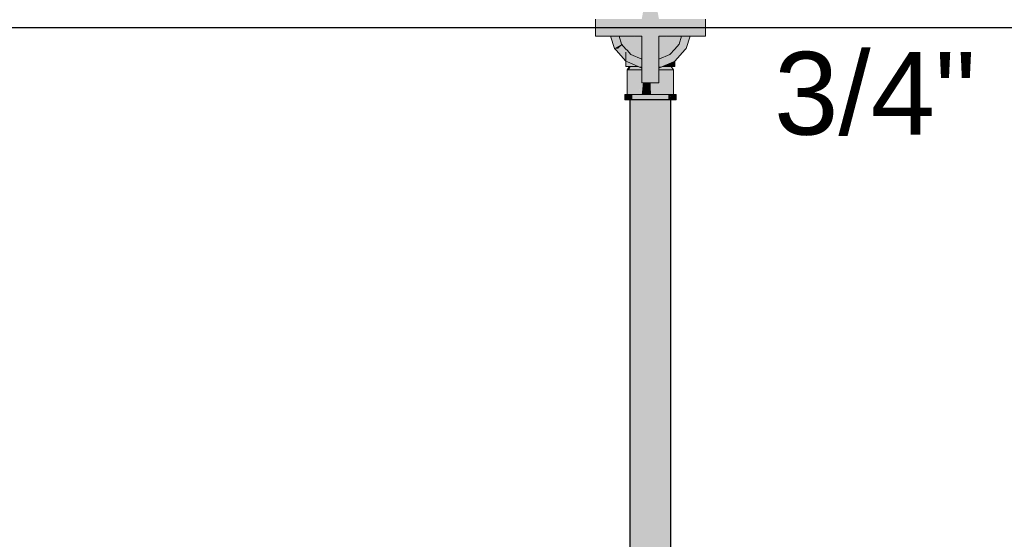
# Model space of a CAD drawing. Header units: millimetres. Extents: x -16331 to -10174, y -4135 to -3584.
# Tile 204 of 256: x -10303 to -10300.62, y -4013.65 to -4012.39. Entities that reach past the tile are written whole.
import ezdxf

# ---------------------------------------------------------------- set-up
doc = ezdxf.new("R2010")
doc.units = ezdxf.units.MM
for name, color, linetype in [('AF-Condutos', 4, 'Continuous'), ('DI-Eixos', 7, 'Continuous'), ('Textos', 7, 'Continuous')]:
    doc.layers.add(name, color=color, linetype=linetype)
doc.layers.add('AF-Registro', color=253, linetype='Continuous', lineweight=18)
doc.styles.add('Arial', font='arial.ttf', dxfattribs={"height": 100})

msp = doc.modelspace()

# ---------------------------------------------------------------- hatches: boundary and pattern name
at = {"layer": 'AF-Condutos', "linetype": 'Continuous'}
msp.add_hatch(color=151, dxfattribs=at).paths.add_polyline_path([(-10301.4289, -4018.2939), (-10301.4267, -4018.2939), (-10301.4267, -4012.5841), (-10301.4289, -4012.5841), (-10301.4393, -4012.5841), (-10301.4561, -4012.5841), (-10301.4764, -4012.5841), (-10301.4968, -4012.5841), (-10301.5136, -4012.5841), (-10301.524, -4012.5841), (-10301.5262, -4012.5841), (-10301.5262, -4018.2939), (-10301.524, -4018.2939), (-10301.5136, -4018.2939), (-10301.4968, -4018.2939), (-10301.4764, -4018.2939), (-10301.4561, -4018.2939), (-10301.4393, -4018.2939)])
at = {"layer": 'AF-Registro', "linetype": 'Continuous'}
for points in [[(-10301.4671, -4012.5121), (-10301.47, -4012.5041), (-10301.4725, -4012.4975), (-10301.4755, -4012.4962), (-10301.4725, -4012.4975), (-10301.4847, -4012.4646), (-10301.4736, -4012.4945), (-10301.4654, -4012.4909), (-10301.4736, -4012.4945), (-10301.4556, -4012.5041), (-10301.4636, -4012.4901), (-10301.4556, -4012.5041), (-10301.4556, -4012.4865), (-10301.4781, -4012.4646), (-10301.4556, -4012.4865), (-10301.4556, -4012.4646), (-10301.4556, -4012.4309), (-10301.4009, -4012.4309), (-10301.3976, -4012.4208), (-10301.4009, -4012.4309), (-10301.3899, -4012.4309), (-10301.3803, -4012.4309), (-10301.3776, -4012.4173), (-10301.3803, -4012.4309), (-10301.3759, -4012.4309), (-10301.3635, -4012.4309), (-10301.3436, -4012.4309), (-10301.3436, -4012.4101), (-10301.3446, -4012.4099), (-10301.3616, -4012.4133), (-10301.3755, -4012.416), (-10301.3616, -4012.4134), (-10301.345, -4012.4104), (-10301.3761, -4012.4285), (-10301.377, -4012.4206), (-10301.3761, -4012.4285), (-10301.345, -4012.4104), (-10301.3755, -4012.416), (-10301.3616, -4012.4133), (-10301.3446, -4012.4099), (-10301.3617, -4012.4132), (-10301.3446, -4012.4099), (-10301.3659, -4012.406), (-10301.3672, -4012.4057), (-10301.3719, -4012.4049), (-10301.375, -4012.4144), (-10301.3774, -4012.4161), (-10301.3821, -4012.4171), (-10301.3967, -4012.42), (-10301.382, -4012.4172), (-10301.3774, -4012.4164), (-10301.3764, -4012.4159), (-10301.3774, -4012.4164), (-10301.3765, -4012.4161), (-10301.3754, -4012.4157), (-10301.3766, -4012.4163), (-10301.3773, -4012.417), (-10301.3766, -4012.4163), (-10301.3754, -4012.4157), (-10301.3765, -4012.4161), (-10301.3774, -4012.4164), (-10301.3974, -4012.4201), (-10301.3973, -4012.4199), (-10301.3969, -4012.4185), (-10301.3948, -4012.412), (-10301.3975, -4012.4128), (-10301.3948, -4012.412), (-10301.3969, -4012.4185), (-10301.3973, -4012.4199), (-10301.3968, -4012.4195), (-10301.3973, -4012.4199), (-10301.3974, -4012.4201), (-10301.3967, -4012.42), (-10301.3967, -4012.4198), (-10301.3967, -4012.42), (-10301.3821, -4012.4171), (-10301.3821, -4012.417), (-10301.3852, -4012.4117), (-10301.3821, -4012.417), (-10301.3821, -4012.4171), (-10301.3774, -4012.4161), (-10301.375, -4012.4144), (-10301.3719, -4012.4049), (-10301.3788, -4012.4036), (-10301.3784, -4012.4069), (-10301.3852, -4012.4116), (-10301.3865, -4012.4094), (-10301.3873, -4012.4081), (-10301.3879, -4012.4069), (-10301.3938, -4012.4089), (-10301.3977, -4012.4103), (-10301.3983, -4012.4045), (-10301.3977, -4012.4103), (-10301.3938, -4012.4089), (-10301.3879, -4012.4069), (-10301.3873, -4012.4081), (-10301.3865, -4012.4094), (-10301.3852, -4012.4116), (-10301.3784, -4012.4069), (-10301.3788, -4012.4036), (-10301.3659, -4012.406), (-10301.3436, -4012.4101), (-10301.3436, -4012.4099), (-10301.3576, -4012.3998), (-10301.3618, -4012.3967), (-10301.3694, -4012.3998), (-10301.3618, -4012.3967), (-10301.3576, -4012.3998), (-10301.3436, -4012.4099), (-10301.3436, -4012.3893), (-10301.3719, -4012.3893), (-10301.3755, -4012.3893), (-10301.3803, -4012.3893), (-10301.3981, -4012.3893), (-10301.3937, -4012.3969), (-10301.3981, -4012.3893), (-10301.3999, -4012.3893), (-10301.4556, -4012.3893), (-10301.3988, -4012.3999), (-10301.3912, -4012.4013), (-10301.3913, -4012.4013), (-10301.3988, -4012.3999), (-10301.4556, -4012.3893), (-10301.4634, -4012.3476), (-10301.4821, -4012.3313), (-10301.4859, -4012.3281), (-10301.4866, -4012.3323), (-10301.4895, -4012.3476), (-10301.4972, -4012.3893), (-10301.5549, -4012.4086), (-10301.555, -4012.4093), (-10301.5549, -4012.4086), (-10301.4972, -4012.3893), (-10301.554, -4012.3999), (-10301.5541, -4012.4001), (-10301.554, -4012.3999), (-10301.5616, -4012.4013), (-10301.5619, -4012.4016), (-10301.5615, -4012.4016), (-10301.5685, -4012.4131), (-10301.5588, -4012.4099), (-10301.5586, -4012.4106), (-10301.5588, -4012.4099), (-10301.5685, -4012.4131), (-10301.5689, -4012.4138), (-10301.5691, -4012.4142), (-10301.5707, -4012.4169), (-10301.556, -4012.4185), (-10301.5707, -4012.4169), (-10301.5691, -4012.4142), (-10301.5689, -4012.4138), (-10301.5754, -4012.4164), (-10301.5709, -4012.4172), (-10301.5561, -4012.42), (-10301.5555, -4012.4201), (-10301.5754, -4012.4164), (-10301.5689, -4012.4138), (-10301.5685, -4012.4131), (-10301.5615, -4012.4016), (-10301.5619, -4012.4016), (-10301.5623, -4012.4024), (-10301.5619, -4012.4016), (-10301.5753, -4012.4154), (-10301.5619, -4012.4016), (-10301.5617, -4012.4013), (-10301.5741, -4012.404), (-10301.5617, -4012.4013), (-10301.554, -4012.3999), (-10301.4972, -4012.3893), (-10301.5529, -4012.3893), (-10301.5548, -4012.3893), (-10301.5726, -4012.3893), (-10301.5774, -4012.3893), (-10301.5797, -4012.3933), (-10301.5774, -4012.3893), (-10301.5809, -4012.3893), (-10301.6092, -4012.3893), (-10301.6092, -4012.4099), (-10301.6092, -4012.4101), (-10301.587, -4012.406), (-10301.5741, -4012.4036), (-10301.556, -4012.3914), (-10301.5741, -4012.4036), (-10301.581, -4012.4049), (-10301.5854, -4012.406), (-10301.5853, -4012.4061), (-10301.5809, -4012.4052), (-10301.5771, -4012.4152), (-10301.5766, -4012.4158), (-10301.5762, -4012.4163), (-10301.5755, -4012.417), (-10301.5762, -4012.4163), (-10301.5766, -4012.4158), (-10301.5771, -4012.4152), (-10301.5809, -4012.4052), (-10301.5853, -4012.4061), (-10301.5839, -4012.4077), (-10301.5779, -4012.4144), (-10301.5839, -4012.4077), (-10301.5853, -4012.4061), (-10301.5854, -4012.406), (-10301.5873, -4012.4065), (-10301.6078, -4012.4104), (-10301.5913, -4012.4134), (-10301.5774, -4012.416), (-10301.6078, -4012.4104), (-10301.5873, -4012.4065), (-10301.5854, -4012.406), (-10301.581, -4012.4049), (-10301.5856, -4012.4058), (-10301.5871, -4012.4061), (-10301.5856, -4012.4058), (-10301.581, -4012.4049), (-10301.5857, -4012.4057), (-10301.587, -4012.406), (-10301.6082, -4012.4099), (-10301.6092, -4012.4101), (-10301.6092, -4012.4309), (-10301.5893, -4012.4309), (-10301.5759, -4012.4206), (-10301.5718, -4012.4211), (-10301.5759, -4012.4206), (-10301.5893, -4012.4309), (-10301.577, -4012.4309), (-10301.5725, -4012.4309), (-10301.563, -4012.4309), (-10301.5544, -4012.4234), (-10301.563, -4012.4309), (-10301.5519, -4012.4309), (-10301.4972, -4012.4309), (-10301.4972, -4012.4646), (-10301.4972, -4012.4865), (-10301.4972, -4012.5041)], [(-10301.5617, -4012.4013), (-10301.5619, -4012.4016), (-10301.5616, -4012.4013)], [(-10301.5602, -4012.4585), (-10301.5457, -4012.4501), (-10301.5405, -4012.4309), (-10301.5573, -4012.4309), (-10301.5579, -4012.4366), (-10301.5573, -4012.4309), (-10301.563, -4012.4309), (-10301.57, -4012.4309), (-10301.5725, -4012.4309), (-10301.563, -4012.4601)], [(-10301.5457, -4012.4501), (-10301.5125, -4012.4309), (-10301.5519, -4012.4309)], [(-10301.4972, -4012.4865), (-10301.4972, -4012.4841), (-10301.4972, -4012.4646), (-10301.4972, -4012.4387), (-10301.516, -4012.4646), (-10301.5352, -4012.4552), (-10301.5073, -4012.4309), (-10301.5125, -4012.4309), (-10301.5352, -4012.4441), (-10301.5457, -4012.4501), (-10301.5352, -4012.4618), (-10301.5327, -4012.4646), (-10301.5235, -4012.4748)], [(-10301.5035, -4012.4309), (-10301.5073, -4012.4309), (-10301.5352, -4012.4552), (-10301.516, -4012.4646), (-10301.4972, -4012.4387), (-10301.4972, -4012.4309), (-10301.4996, -4012.4309)], [(-10301.4471, -4012.5041), (-10301.4209, -4012.4925), (-10301.4206, -4012.4916), (-10301.4209, -4012.4925), (-10301.4176, -4012.491), (-10301.3922, -4012.4628), (-10301.3898, -4012.4601), (-10301.3806, -4012.4309), (-10301.3813, -4012.4309), (-10301.3821, -4012.4309), (-10301.3875, -4012.4309), (-10301.389, -4012.4309), (-10301.3899, -4012.4309), (-10301.3948, -4012.438), (-10301.3927, -4012.4585), (-10301.3948, -4012.438), (-10301.3899, -4012.4309), (-10301.3802, -4012.4202), (-10301.3969, -4012.4185), (-10301.3956, -4012.4309), (-10301.395, -4012.4366), (-10301.3956, -4012.4309), (-10301.4009, -4012.4309), (-10301.4071, -4012.4501), (-10301.4294, -4012.4748), (-10301.3924, -4012.4611), (-10301.3922, -4012.4624), (-10301.3924, -4012.4611), (-10301.4132, -4012.4688), (-10301.4294, -4012.4748), (-10301.4196, -4012.4884), (-10301.4294, -4012.4748), (-10301.4529, -4012.4853), (-10301.4203, -4012.4906), (-10301.4406, -4012.4873), (-10301.4529, -4012.4853), (-10301.4493, -4012.4969), (-10301.4529, -4012.4853), (-10301.4556, -4012.4865), (-10301.4556, -4012.4918), (-10301.4556, -4012.4935), (-10301.4556, -4012.5033), (-10301.4512, -4012.499), (-10301.4556, -4012.5033), (-10301.4556, -4012.504), (-10301.4556, -4012.5041), (-10301.4556, -4012.5047)], [(-10301.4294, -4012.4748), (-10301.4176, -4012.4618), (-10301.4071, -4012.4501), (-10301.4176, -4012.4441), (-10301.4404, -4012.4309), (-10301.4556, -4012.4309), (-10301.4556, -4012.4387), (-10301.4556, -4012.4865)], [(-10301.4071, -4012.4501), (-10301.4009, -4012.4309), (-10301.4404, -4012.4309)], [(-10301.3898, -4012.4601), (-10301.3803, -4012.4309), (-10301.3806, -4012.4309)], [(-10301.563, -4012.4601), (-10301.5547, -4012.4609), (-10301.5442, -4012.4518), (-10301.5457, -4012.4501), (-10301.5602, -4012.4585)], [(-10301.4972, -4012.504), (-10301.4972, -4012.5038), (-10301.4974, -4012.5038), (-10301.5321, -4012.4921), (-10301.4972, -4012.5038), (-10301.4972, -4012.5032), (-10301.4972, -4012.5025), (-10301.4972, -4012.4865), (-10301.5074, -4012.482), (-10301.5235, -4012.4748), (-10301.516, -4012.4646), (-10301.541, -4012.4646), (-10301.5401, -4012.4674), (-10301.5333, -4012.4884), (-10301.5401, -4012.4674), (-10301.541, -4012.4646), (-10301.5352, -4012.4646), (-10301.5327, -4012.4646), (-10301.5342, -4012.4629), (-10301.5347, -4012.4623), (-10301.5352, -4012.4618), (-10301.5352, -4012.4628), (-10301.5352, -4012.4618), (-10301.5442, -4012.4518), (-10301.5449, -4012.4525), (-10301.5418, -4012.4621), (-10301.5414, -4012.4632), (-10301.5413, -4012.4638), (-10301.5414, -4012.4632), (-10301.5465, -4012.4646), (-10301.5414, -4012.4632), (-10301.5418, -4012.4621), (-10301.5483, -4012.4638), (-10301.5418, -4012.4621), (-10301.5449, -4012.4525), (-10301.5547, -4012.4609), (-10301.5604, -4012.4604), (-10301.5607, -4012.4628), (-10301.559, -4012.4646), (-10301.5352, -4012.491), (-10301.5319, -4012.4925), (-10301.5058, -4012.5041)], [(-10301.563, -4012.4601), (-10301.5607, -4012.4628), (-10301.5604, -4012.4604)], [(-10301.5352, -4012.5041), (-10301.5264, -4012.5041), (-10301.5058, -4012.5041), (-10301.519, -4012.4982), (-10301.5213, -4012.4972), (-10301.5235, -4012.4962), (-10301.5352, -4012.4696), (-10301.5352, -4012.491)], [(-10301.4556, -4012.5429), (-10301.4556, -4012.5332), (-10301.4556, -4012.5264), (-10301.4556, -4012.5121), (-10301.4556, -4012.5079), (-10301.4556, -4012.505), (-10301.4556, -4012.5041), (-10301.4557, -4012.5041), (-10301.4558, -4012.5041), (-10301.4563, -4012.5047), (-10301.457, -4012.5055), (-10301.4585, -4012.5072), (-10301.457, -4012.5055), (-10301.4563, -4012.5047), (-10301.4558, -4012.5041), (-10301.4557, -4012.5041), (-10301.4577, -4012.5041), (-10301.4557, -4012.5041), (-10301.4736, -4012.4945), (-10301.4725, -4012.4975), (-10301.47, -4012.5041), (-10301.4605, -4012.5094), (-10301.47, -4012.5041), (-10301.4671, -4012.5121), (-10301.4613, -4012.5103), (-10301.4598, -4012.5098), (-10301.4613, -4012.5103), (-10301.4616, -4012.5106), (-10301.463, -4012.5121), (-10301.4635, -4012.5127), (-10301.4653, -4012.5147), (-10301.4635, -4012.5127), (-10301.463, -4012.5121), (-10301.4616, -4012.5106), (-10301.4613, -4012.5103), (-10301.465, -4012.5121), (-10301.4613, -4012.5103), (-10301.4671, -4012.5121), (-10301.4668, -4012.5129), (-10301.4659, -4012.5153), (-10301.463, -4012.5232), (-10301.4582, -4012.536)], [(-10301.4225, -4012.4964), (-10301.4242, -4012.4939), (-10301.4316, -4012.4972), (-10301.4471, -4012.5041), (-10301.4278, -4012.5023), (-10301.4254, -4012.4997), (-10301.4278, -4012.5023), (-10301.4471, -4012.5041), (-10301.4294, -4012.5041), (-10301.4264, -4012.5041), (-10301.4176, -4012.5041)], [(-10301.4176, -4012.491), (-10301.4242, -4012.4939), (-10301.4176, -4012.5041)], [(-10301.5283, -4012.5121), (-10301.5236, -4012.5041), (-10301.5264, -4012.5041), (-10301.5324, -4012.5121)], [(-10301.5324, -4012.5121), (-10301.5324, -4012.5718), (-10301.5307, -4012.5718), (-10301.5305, -4012.5718), (-10301.5255, -4012.5718), (-10301.5305, -4012.5121)], [(-10301.5255, -4012.5718), (-10301.5249, -4012.5718), (-10301.5169, -4012.5718), (-10301.5249, -4012.5121), (-10301.5305, -4012.5121)], [(-10301.5191, -4012.5041), (-10301.5236, -4012.5041), (-10301.5283, -4012.5121), (-10301.5242, -4012.5121), (-10301.5201, -4012.5121), (-10301.516, -4012.5121), (-10301.5061, -4012.5121), (-10301.4972, -4012.5121), (-10301.4972, -4012.5111), (-10301.4972, -4012.5109), (-10301.4972, -4012.5079), (-10301.5012, -4012.5061), (-10301.5034, -4012.5052), (-10301.5058, -4012.5041), (-10301.5118, -4012.5041), (-10301.5154, -4012.5041)], [(-10301.5169, -4012.5718), (-10301.516, -4012.5718), (-10301.5055, -4012.5718), (-10301.5044, -4012.5718), (-10301.5044, -4012.5121), (-10301.516, -4012.5121), (-10301.5249, -4012.5121)], [(-10301.4972, -4012.5041), (-10301.4972, -4012.504), (-10301.5058, -4012.5041)], [(-10301.4971, -4012.5041), (-10301.5058, -4012.5041), (-10301.4972, -4012.5079)], [(-10301.5044, -4012.5121), (-10301.5044, -4012.5429), (-10301.5044, -4012.5718), (-10301.5031, -4012.5718), (-10301.5003, -4012.5429), (-10301.5038, -4012.5429), (-10301.5003, -4012.5429), (-10301.4972, -4012.5121)], [(-10301.5031, -4012.5718), (-10301.4972, -4012.5718), (-10301.4909, -4012.5121), (-10301.4972, -4012.5429), (-10301.4972, -4012.5121)], [(-10301.4972, -4012.5429), (-10301.4885, -4012.5429), (-10301.4622, -4012.5429), (-10301.4556, -4012.5429), (-10301.463, -4012.5232), (-10301.4671, -4012.5121), (-10301.4971, -4012.5042), (-10301.4967, -4012.5046), (-10301.4878, -4012.5121), (-10301.4967, -4012.5046), (-10301.4971, -4012.5042), (-10301.4972, -4012.5041), (-10301.4964, -4012.5049), (-10301.4894, -4012.5114), (-10301.4887, -4012.5121), (-10301.4909, -4012.511), (-10301.4899, -4012.5121), (-10301.4752, -4012.5284), (-10301.4899, -4012.5121), (-10301.4909, -4012.511), (-10301.4887, -4012.5121), (-10301.4894, -4012.5114), (-10301.4964, -4012.5049), (-10301.4913, -4012.5106), (-10301.4964, -4012.5049), (-10301.4972, -4012.5041), (-10301.4972, -4012.5079), (-10301.4972, -4012.5121), (-10301.4972, -4012.5332)], [(-10301.4556, -4012.5391), (-10301.4556, -4012.5429), (-10301.4613, -4012.5429), (-10301.4619, -4012.5429), (-10301.4687, -4012.5429), (-10301.4757, -4012.5429), (-10301.475, -4012.5718), (-10301.4619, -4012.5718), (-10301.4606, -4012.5718), (-10301.4556, -4012.5473), (-10301.4547, -4012.5429), (-10301.4484, -4012.5121), (-10301.4556, -4012.5121)], [(-10301.4279, -4012.5121), (-10301.4368, -4012.5121), (-10301.4484, -4012.5121), (-10301.4606, -4012.5718), (-10301.4484, -4012.5718), (-10301.4473, -4012.5718), (-10301.4368, -4012.5718), (-10301.436, -4012.5718), (-10301.4279, -4012.5718)], [(-10301.4563, -4012.5047), (-10301.4556, -4012.5079), (-10301.4471, -4012.5041)], [(-10301.4204, -4012.5121), (-10301.4264, -4012.5041), (-10301.4301, -4012.5041), (-10301.4338, -4012.5041), (-10301.4374, -4012.5041), (-10301.4411, -4012.5041), (-10301.4471, -4012.5041), (-10301.4495, -4012.5052), (-10301.4516, -4012.5061), (-10301.4556, -4012.5079), (-10301.4556, -4012.5109), (-10301.4556, -4012.5121), (-10301.4467, -4012.5121), (-10301.4368, -4012.5121), (-10301.4318, -4012.5121), (-10301.4267, -4012.5121)], [(-10301.4279, -4012.5121), (-10301.4279, -4012.5718), (-10301.4229, -4012.5718)], [(-10301.4223, -4012.5121), (-10301.4279, -4012.5121), (-10301.4229, -4012.5718), (-10301.4223, -4012.5718), (-10301.4206, -4012.5718)], [(-10301.4204, -4012.5718), (-10301.4204, -4012.5121), (-10301.4223, -4012.5121), (-10301.4206, -4012.5718)], [(-10301.4942, -4012.5429), (-10301.4972, -4012.5718), (-10301.4909, -4012.5718), (-10301.4895, -4012.5718), (-10301.4764, -4012.5718), (-10301.475, -4012.5718), (-10301.4757, -4012.5429), (-10301.4764, -4012.5429), (-10301.4832, -4012.5429), (-10301.4902, -4012.5429), (-10301.4909, -4012.5429)], [(-10301.5363, -4012.5718), (-10301.5384, -4012.5718), (-10301.5384, -4012.5841), (-10301.5363, -4012.5841)], [(-10301.5363, -4012.5781), (-10301.5363, -4012.5841), (-10301.5324, -4012.5841), (-10301.5301, -4012.5841), (-10301.5253, -4012.5781), (-10301.5301, -4012.5781), (-10301.5313, -4012.5781), (-10301.5324, -4012.5781), (-10301.5313, -4012.5781), (-10301.5324, -4012.5764), (-10301.5333, -4012.5781), (-10301.5344, -4012.5781), (-10301.5333, -4012.5781), (-10301.5324, -4012.5764), (-10301.5313, -4012.5781), (-10301.5301, -4012.5781), (-10301.5253, -4012.5781), (-10301.5203, -4012.5718), (-10301.5301, -4012.5718), (-10301.5324, -4012.5718), (-10301.5363, -4012.5718)], [(-10301.5301, -4012.5841), (-10301.5262, -4012.5841), (-10301.5203, -4012.5841), (-10301.5203, -4012.5781), (-10301.5233, -4012.5781), (-10301.5203, -4012.5781), (-10301.5203, -4012.5718), (-10301.5253, -4012.5781), (-10301.5262, -4012.5792)], [(-10301.5203, -4012.5781), (-10301.5203, -4012.5841), (-10301.5074, -4012.5841), (-10301.4925, -4012.5841), (-10301.4764, -4012.5841), (-10301.4604, -4012.5841), (-10301.4454, -4012.5841), (-10301.4392, -4012.5781), (-10301.4454, -4012.5781), (-10301.4531, -4012.5781), (-10301.4604, -4012.5781), (-10301.4686, -4012.5781), (-10301.4764, -4012.5781), (-10301.4843, -4012.5781), (-10301.4925, -4012.5781), (-10301.5001, -4012.5781), (-10301.5074, -4012.5781), (-10301.5001, -4012.5781), (-10301.4925, -4012.5781), (-10301.4843, -4012.5781), (-10301.4764, -4012.5781), (-10301.4686, -4012.5781), (-10301.4604, -4012.5781), (-10301.4531, -4012.5781), (-10301.4454, -4012.5781), (-10301.4392, -4012.5781), (-10301.4454, -4012.5841), (-10301.4326, -4012.5841), (-10301.4326, -4012.5781), (-10301.4326, -4012.5718), (-10301.4454, -4012.5718), (-10301.4604, -4012.5718), (-10301.4764, -4012.5718), (-10301.4925, -4012.5718), (-10301.5074, -4012.5718), (-10301.514, -4012.5781), (-10301.5074, -4012.5718), (-10301.5203, -4012.5718)], [(-10301.4197, -4012.5781), (-10301.4165, -4012.5718), (-10301.4204, -4012.5718), (-10301.4227, -4012.5718), (-10301.4267, -4012.5768), (-10301.4278, -4012.5781), (-10301.4267, -4012.5781), (-10301.4248, -4012.5781), (-10301.4227, -4012.5781), (-10301.4216, -4012.5781), (-10301.4204, -4012.5781), (-10301.4216, -4012.5781), (-10301.4227, -4012.5781), (-10301.4248, -4012.5781), (-10301.4267, -4012.5781), (-10301.4278, -4012.5781), (-10301.4227, -4012.5718), (-10301.4326, -4012.5718), (-10301.4326, -4012.5781), (-10301.4326, -4012.5841), (-10301.4267, -4012.5841), (-10301.4227, -4012.5841), (-10301.4204, -4012.5795)], [(-10301.4144, -4012.5718), (-10301.4165, -4012.5718), (-10301.4227, -4012.5841), (-10301.4165, -4012.5841), (-10301.4144, -4012.5841)]]:
    msp.add_hatch(color=254, dxfattribs=at).paths.add_polyline_path(points)

# ---------------------------------------------------------------- linework, layer by layer
at = {"layer": 'AF-Condutos'}
for p, q in [((-10301.524, -4012.5841), (-10301.5262, -4012.5841)), ((-10301.5262, -4012.5841), (-10301.5262, -4018.2939)), ((-10301.5136, -4012.5841), (-10301.524, -4012.5841)), ((-10301.4968, -4012.5841), (-10301.5136, -4012.5841)), ((-10301.4764, -4012.5841), (-10301.4968, -4012.5841)), ((-10301.4561, -4012.5841), (-10301.4764, -4012.5841)), ((-10301.4393, -4012.5841), (-10301.4561, -4012.5841)), ((-10301.4289, -4012.5841), (-10301.4393, -4012.5841)), ((-10301.4267, -4012.5841), (-10301.4289, -4012.5841)), ((-10301.4267, -4018.2939), (-10301.4267, -4012.5841))]:
    msp.add_line(p, q, dxfattribs=at)
at = {"layer": 'AF-Registro'}
for p, q in [((-10301.6092, -4012.3893), (-10301.6092, -4012.4099)), ((-10301.3436, -4012.4099), (-10301.3436, -4012.3893)), ((-10301.6092, -4012.4099), (-10301.6092, -4012.4101)), ((-10301.6092, -4012.4101), (-10301.6092, -4012.4309)), ((-10301.6092, -4012.4309), (-10301.5893, -4012.4309)), ((-10301.5893, -4012.4309), (-10301.577, -4012.4309)), ((-10301.577, -4012.4309), (-10301.5725, -4012.4309)), ((-10301.5725, -4012.4309), (-10301.563, -4012.4309)), ((-10301.5725, -4012.4309), (-10301.563, -4012.4601)), ((-10301.563, -4012.4309), (-10301.5519, -4012.4309)), ((-10301.5519, -4012.4309), (-10301.4972, -4012.4309)), ((-10301.5519, -4012.4309), (-10301.5457, -4012.4501)), ((-10301.4972, -4012.4309), (-10301.4972, -4012.4646)), ((-10301.4556, -4012.4309), (-10301.4009, -4012.4309)), ((-10301.4556, -4012.4646), (-10301.4556, -4012.4309)), ((-10301.4071, -4012.4501), (-10301.4009, -4012.4309)), ((-10301.4009, -4012.4309), (-10301.3899, -4012.4309)), ((-10301.3899, -4012.4309), (-10301.3803, -4012.4309)), ((-10301.3898, -4012.4601), (-10301.3803, -4012.4309)), ((-10301.3803, -4012.4309), (-10301.3759, -4012.4309)), ((-10301.3759, -4012.4309), (-10301.3635, -4012.4309)), ((-10301.3635, -4012.4309), (-10301.3436, -4012.4309)), ((-10301.3436, -4012.4101), (-10301.3436, -4012.4099)), ((-10301.3436, -4012.4309), (-10301.3436, -4012.4101)), ((-10301.5457, -4012.4501), (-10301.5352, -4012.4618)), ((-10301.4176, -4012.4618), (-10301.4071, -4012.4501)), ((-10301.563, -4012.4601), (-10301.5607, -4012.4628)), ((-10301.5607, -4012.4628), (-10301.559, -4012.4646)), ((-10301.559, -4012.4646), (-10301.5352, -4012.491)), ((-10301.5352, -4012.4618), (-10301.5327, -4012.4646)), ((-10301.5352, -4012.4696), (-10301.5352, -4012.491)), ((-10301.5327, -4012.4646), (-10301.5235, -4012.4748)), ((-10301.5235, -4012.4748), (-10301.4972, -4012.4865)), ((-10301.4972, -4012.4646), (-10301.4972, -4012.4865)), ((-10301.4556, -4012.4865), (-10301.4556, -4012.4646)), ((-10301.4556, -4012.4865), (-10301.4294, -4012.4748)), ((-10301.4294, -4012.4748), (-10301.4176, -4012.4618)), ((-10301.4176, -4012.491), (-10301.3922, -4012.4628)), ((-10301.3922, -4012.4628), (-10301.3898, -4012.4601)), ((-10301.5352, -4012.491), (-10301.5319, -4012.4925)), ((-10301.5352, -4012.491), (-10301.5352, -4012.5041)), ((-10301.5319, -4012.4925), (-10301.5058, -4012.5041)), ((-10301.4972, -4012.4865), (-10301.4972, -4012.5041)), ((-10301.4556, -4012.5041), (-10301.4556, -4012.4865)), ((-10301.4471, -4012.5041), (-10301.4209, -4012.4925)), ((-10301.4209, -4012.4925), (-10301.4176, -4012.491)), ((-10301.4176, -4012.5041), (-10301.4176, -4012.491)), ((-10301.5352, -4012.5041), (-10301.5264, -4012.5041)), ((-10301.5264, -4012.5041), (-10301.5324, -4012.5121)), ((-10301.5305, -4012.5121), (-10301.5324, -4012.5121)), ((-10301.5324, -4012.5121), (-10301.5324, -4012.5718)), ((-10301.5324, -4012.5121), (-10301.5283, -4012.5121)), ((-10301.5249, -4012.5121), (-10301.5305, -4012.5121)), ((-10301.5283, -4012.5121), (-10301.5242, -4012.5121)), ((-10301.5264, -4012.5041), (-10301.5058, -4012.5041)), ((-10301.5236, -4012.5041), (-10301.5264, -4012.5041)), ((-10301.516, -4012.5121), (-10301.5249, -4012.5121)), ((-10301.5242, -4012.5121), (-10301.5201, -4012.5121)), ((-10301.5191, -4012.5041), (-10301.5236, -4012.5041)), ((-10301.5201, -4012.5121), (-10301.516, -4012.5121)), ((-10301.5154, -4012.5041), (-10301.5191, -4012.5041)), ((-10301.5044, -4012.5121), (-10301.516, -4012.5121)), ((-10301.516, -4012.5121), (-10301.5061, -4012.5121)), ((-10301.5118, -4012.5041), (-10301.5154, -4012.5041)), ((-10301.5058, -4012.5041), (-10301.5118, -4012.5041)), ((-10301.5061, -4012.5121), (-10301.4972, -4012.5121)), ((-10301.5058, -4012.5041), (-10301.4972, -4012.5079)), ((-10301.4972, -4012.5121), (-10301.5044, -4012.5121)), ((-10301.4972, -4012.5041), (-10301.4972, -4012.5079)), ((-10301.4972, -4012.5079), (-10301.4972, -4012.5121)), ((-10301.4972, -4012.5121), (-10301.4972, -4012.5332)), ((-10301.4556, -4012.505), (-10301.4556, -4012.5041)), ((-10301.4556, -4012.5079), (-10301.4471, -4012.5041)), ((-10301.4556, -4012.5079), (-10301.4556, -4012.505)), ((-10301.4556, -4012.5121), (-10301.4556, -4012.5079)), ((-10301.4556, -4012.5264), (-10301.4556, -4012.5121)), ((-10301.4484, -4012.5121), (-10301.4556, -4012.5121)), ((-10301.4556, -4012.5121), (-10301.4467, -4012.5121)), ((-10301.4556, -4012.5332), (-10301.4556, -4012.5264)), ((-10301.4368, -4012.5121), (-10301.4484, -4012.5121)), ((-10301.4471, -4012.5041), (-10301.4294, -4012.5041)), ((-10301.4411, -4012.5041), (-10301.4471, -4012.5041)), ((-10301.4467, -4012.5121), (-10301.4368, -4012.5121)), ((-10301.4374, -4012.5041), (-10301.4411, -4012.5041)), ((-10301.4338, -4012.5041), (-10301.4374, -4012.5041)), ((-10301.4279, -4012.5121), (-10301.4368, -4012.5121)), ((-10301.4368, -4012.5121), (-10301.4318, -4012.5121)), ((-10301.4301, -4012.5041), (-10301.4338, -4012.5041)), ((-10301.4318, -4012.5121), (-10301.4267, -4012.5121)), ((-10301.4264, -4012.5041), (-10301.4301, -4012.5041)), ((-10301.4294, -4012.5041), (-10301.4264, -4012.5041)), ((-10301.4223, -4012.5121), (-10301.4279, -4012.5121)), ((-10301.4267, -4012.5121), (-10301.4204, -4012.5121)), ((-10301.4264, -4012.5041), (-10301.4176, -4012.5041)), ((-10301.4204, -4012.5121), (-10301.4264, -4012.5041)), ((-10301.4204, -4012.5121), (-10301.4223, -4012.5121)), ((-10301.4204, -4012.5718), (-10301.4204, -4012.5121)), ((-10301.4972, -4012.5332), (-10301.4972, -4012.5429)), ((-10301.4972, -4012.5429), (-10301.4885, -4012.5429)), ((-10301.4885, -4012.5429), (-10301.4622, -4012.5429)), ((-10301.4622, -4012.5429), (-10301.4556, -4012.5429)), ((-10301.4556, -4012.5429), (-10301.4556, -4012.5332)), ((-10301.5384, -4012.5718), (-10301.5384, -4012.5841)), ((-10301.5363, -4012.5718), (-10301.5384, -4012.5718)), ((-10301.5324, -4012.5718), (-10301.5363, -4012.5718)), ((-10301.5301, -4012.5718), (-10301.5324, -4012.5718)), ((-10301.5203, -4012.5718), (-10301.5301, -4012.5718)), ((-10301.5074, -4012.5718), (-10301.5203, -4012.5718)), ((-10301.4925, -4012.5718), (-10301.5074, -4012.5718)), ((-10301.4764, -4012.5718), (-10301.4925, -4012.5718)), ((-10301.4604, -4012.5718), (-10301.4764, -4012.5718)), ((-10301.4454, -4012.5718), (-10301.4604, -4012.5718)), ((-10301.4326, -4012.5718), (-10301.4454, -4012.5718)), ((-10301.4227, -4012.5718), (-10301.4326, -4012.5718)), ((-10301.4204, -4012.5718), (-10301.4227, -4012.5718)), ((-10301.4165, -4012.5718), (-10301.4204, -4012.5718)), ((-10301.4144, -4012.5718), (-10301.4165, -4012.5718)), ((-10301.4144, -4012.5841), (-10301.4144, -4012.5718)), ((-10301.5384, -4012.5841), (-10301.5363, -4012.5841)), ((-10301.5363, -4012.5841), (-10301.5324, -4012.5841)), ((-10301.5324, -4012.5841), (-10301.5301, -4012.5841)), ((-10301.5301, -4012.5841), (-10301.5262, -4012.5841)), ((-10301.5262, -4012.5841), (-10301.5203, -4012.5841)), ((-10301.5203, -4012.5841), (-10301.5074, -4012.5841)), ((-10301.5074, -4012.5841), (-10301.4925, -4012.5841)), ((-10301.4925, -4012.5841), (-10301.4764, -4012.5841)), ((-10301.4764, -4012.5841), (-10301.4604, -4012.5841)), ((-10301.4604, -4012.5841), (-10301.4454, -4012.5841)), ((-10301.4454, -4012.5841), (-10301.4326, -4012.5841)), ((-10301.4326, -4012.5841), (-10301.4267, -4012.5841)), ((-10301.4267, -4012.5841), (-10301.4227, -4012.5841)), ((-10301.4227, -4012.5841), (-10301.4165, -4012.5841)), ((-10301.4165, -4012.5841), (-10301.4144, -4012.5841))]:
    msp.add_line(p, q, dxfattribs=at)
at = {"layer": 'DI-Eixos'}
msp.add_line((-10313.8084, -4012.41), (-10293.4539, -4012.41), dxfattribs=at)

# ---------------------------------------------------------------- texts
at = {"layer": 'Textos', "insert": (-10301.1777, -4012.6713), "char_height": 0.2, "width": 0.975, "attachment_point": 7, "line_spacing_factor": 0.6, "style": 'Arial'}
msp.add_mtext('3/4"', dxfattribs=at)

doc.saveas('drawing.dxf')
